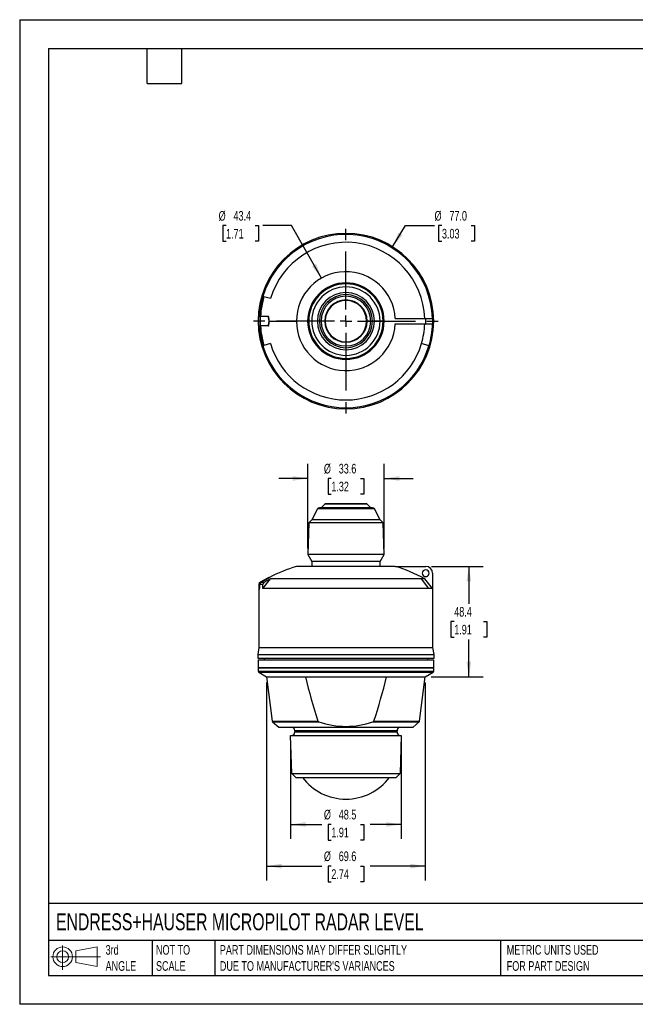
# Model space of a CAD drawing. Header units: millimetres. Extents: x 0 to 559, y 0 to 432.
# Tile 1 of 2: x 0 to 270, y 0 to 432. Entities that reach past the tile are written whole.
import ezdxf

# ---------------------------------------------------------------- set-up
doc = ezdxf.new("R2010")
doc.units = ezdxf.units.MM
doc.header["$LTSCALE"] = 2
doc.linetypes.add('CENTERX2', pattern=[20.32, 12.7, -2.54, 2.54, -2.54])
doc.layers.add('CENTER', color=40, linetype='CENTERX2')
doc.layers.add('SLD-DEFPOINTS', color=7, linetype='Continuous')
doc.layers.add('DIMENSIONS', color=140, linetype='Continuous', lineweight=25)
doc.layers.add('TEXT', color=140, linetype='Continuous', lineweight=25)
doc.styles.add('SLDTEXTSTYLE0', font='TXT', dxfattribs={"width": 0.7})
doc.dimstyles.new('SLDDIMSTYLE0', dxfattribs={"dimtxt": 4.316016, "dimasz": 6.604, "dimexe": 0, "dimexo": 0.0625, "dimgap": 1.079004, "dimtad": 0, "dimtih": 1, "dimtoh": 1, "dimdec": 1, "dimrnd": 1e-09, "dimzin": 12, "dimdsep": 46, "dimtxsty": 'SLDTEXTSTYLE0', "dimsah": 1, "dimcen": 0.09, "dimadec": 0, "dimazin": 3, "dimtfac": 1, "dimtdec": 1, "dimtmove": 0, "dimatfit": 0, "dimfxl": 0, "dimfrac": 2, "dimtolj": 1, "dimtzin": 12, "dimarcsym": 0})
doc.dimstyles.new('SLDDIMSTYLE1', dxfattribs={"dimtxt": 4.316016, "dimasz": 6.604, "dimexe": 0, "dimexo": 0.0625, "dimgap": 1.079004, "dimtad": 0, "dimtih": 1, "dimtoh": 1, "dimdec": 1, "dimrnd": 1e-09, "dimzin": 12, "dimdsep": 46, "dimtxsty": 'SLDTEXTSTYLE0', "dimsah": 1, "dimcen": 0.09, "dimadec": 0, "dimazin": 3, "dimtfac": 1, "dimtdec": 1, "dimtofl": 0, "dimtmove": 0, "dimatfit": 3, "dimfxl": 0, "dimfrac": 2, "dimtolj": 1, "dimtzin": 12, "dimarcsym": 0})
doc.dimstyles.new('SLDDIMSTYLE4', dxfattribs={"dimtxt": 4.316016, "dimasz": 6.604, "dimexe": 0, "dimexo": 0.0625, "dimgap": 1.079004, "dimtad": 0, "dimtih": 1, "dimtoh": 1, "dimdec": 1, "dimrnd": 1e-09, "dimzin": 4, "dimdsep": 46, "dimtxsty": 'SLDTEXTSTYLE0', "dimsah": 1, "dimcen": 0, "dimadec": 0, "dimazin": 1, "dimtfac": 1, "dimtdec": 1, "dimtofl": 0, "dimtmove": 0, "dimatfit": 3, "dimfxl": 0, "dimfrac": 2, "dimtolj": 1, "dimtzin": 12, "dimarcsym": 0})
doc.dimstyles.new('SLDDIMSTYLE5', dxfattribs={"dimtxt": 4.316016, "dimasz": 6.604, "dimexe": 0, "dimexo": 0.0625, "dimgap": 1.079004, "dimtad": 0, "dimtih": 1, "dimtoh": 1, "dimdec": 1, "dimrnd": 1e-09, "dimzin": 12, "dimdsep": 46, "dimtxsty": 'SLDTEXTSTYLE0', "dimsah": 1, "dimcen": 0, "dimadec": 0, "dimazin": 3, "dimtfac": 1, "dimtdec": 1, "dimtofl": 0, "dimtmove": 0, "dimatfit": 3, "dimfxl": 0, "dimfrac": 2, "dimtolj": 1, "dimtzin": 12, "dimarcsym": 0})

# ---------------------------------------------------------------- blocks, each defined once
blk = doc.blocks.new('Block11')
at = {"color": 7, "linetype": 'Continuous', "lineweight": 18}
for p, q in [((5.18, 10.62), (5.18, 0)), ((10.96, 8.33), (20.35, 10.06)), ((20.35, 10.06), (20.35, 1.46)), ((0, 5.76), (21.75, 5.76)), ((10.96, 3.19), (10.96, 8.33)), ((10.96, 3.19), (20.35, 1.46))]:
    blk.add_line(p, q, dxfattribs=at)
for radius in [4.3, 2.57]:
    blk.add_circle((5.18, 5.76), radius, dxfattribs=at)
blk = doc.blocks.new('Block12')
at = {"layer": 'SLD-DEFPOINTS'}
blk.add_blockref('Block11', (0, 0), dxfattribs=at)
blk = doc.blocks.new('_D')
at = {"layer": 'DIMENSIONS'}
for p, q in [((126.37, 199.88), (126.37, 236.96)), ((159.94, 199.88), (159.94, 236.96)), ((126.37, 230.61), (113.67, 230.61)), ((136.74, 230.61), (135.29, 230.61)), ((135.29, 230.61), (135.29, 223.75)), ((149.57, 230.61), (151.02, 230.61)), ((151.02, 230.61), (151.02, 223.75)), ((159.94, 230.61), (172.64, 230.61)), ((135.29, 223.75), (136.74, 223.75)), ((151.02, 223.75), (149.57, 223.75))]:
    blk.add_line(p, q, dxfattribs=at)
for points in [[(126.37, 230.61), (119.77, 231.63), (119.77, 229.59)], [(159.94, 230.61), (166.54, 229.59), (166.54, 231.63)]]:
    blk.add_solid(points, dxfattribs=at)
at = {"layer": 'DIMENSIONS', "char_height": 4.233, "attachment_point": 1, "style": 'SLDTEXTSTYLE0'}
for s, insert in [('%%c', (133.48, 237.03)), ('33.6', (140, 237.03)), ('1.32', (136.74, 229.21))]:
    blk.add_mtext(s, dxfattribs=dict(at, insert=insert))
blk = doc.blocks.new('_D_1')
at = {"layer": 'DIMENSIONS'}
for p, q in [((118.89, 115.34), (118.89, 72.55)), ((167.42, 115.34), (167.42, 72.55)), ((118.89, 78.9), (132.52, 78.9)), ((136.74, 78.9), (135.29, 78.9)), ((135.29, 78.9), (135.29, 72.04)), ((149.57, 78.9), (151.02, 78.9)), ((151.02, 78.9), (151.02, 72.04)), ((167.42, 78.9), (153.79, 78.9)), ((135.29, 72.04), (136.74, 72.04)), ((151.02, 72.04), (149.57, 72.04))]:
    blk.add_line(p, q, dxfattribs=at)
for points in [[(118.89, 78.9), (125.49, 77.88), (125.49, 79.91)], [(167.42, 78.9), (160.82, 79.91), (160.82, 77.88)]]:
    blk.add_solid(points, dxfattribs=at)
at = {"layer": 'DIMENSIONS', "char_height": 4.233, "attachment_point": 1, "style": 'SLDTEXTSTYLE0'}
for s, insert in [('%%c', (133.48, 85.32)), ('48.5', (140, 85.32)), ('1.91', (136.74, 77.49))]:
    blk.add_mtext(s, dxfattribs=dict(at, insert=insert))
blk = doc.blocks.new('_D_2')
at = {"layer": 'DIMENSIONS'}
for p, q in [((108.35, 141.07), (108.35, 54.27)), ((177.95, 141.07), (177.95, 54.27)), ((108.35, 60.62), (132.52, 60.62)), ((136.74, 60.62), (135.29, 60.62)), ((135.29, 60.62), (135.29, 53.76)), ((149.57, 60.62), (151.02, 60.62)), ((151.02, 60.62), (151.02, 53.76)), ((177.95, 60.62), (153.79, 60.62)), ((135.29, 53.76), (136.74, 53.76)), ((151.02, 53.76), (149.57, 53.76))]:
    blk.add_line(p, q, dxfattribs=at)
for points in [[(108.35, 60.62), (114.96, 59.6), (114.96, 61.64)], [(177.95, 60.62), (171.35, 61.64), (171.35, 59.6)]]:
    blk.add_solid(points, dxfattribs=at)
at = {"layer": 'DIMENSIONS', "char_height": 4.233, "attachment_point": 1, "style": 'SLDTEXTSTYLE0'}
for s, insert in [('%%c', (133.48, 67.04)), ('69.6', (140, 67.04)), ('2.74', (136.74, 59.22))]:
    blk.add_mtext(s, dxfattribs=dict(at, insert=insert))
blk = doc.blocks.new('_D_3')
at = {"layer": 'DIMENSIONS'}
for p, q in [((180.69, 192.05), (203.43, 192.05)), ((197.08, 192.05), (197.08, 175.66)), ((190.67, 167.83), (189.22, 167.83)), ((189.22, 167.83), (189.22, 160.97)), ((203.49, 167.83), (204.94, 167.83)), ((204.94, 167.83), (204.94, 160.97)), ((189.22, 160.97), (190.67, 160.97)), ((197.08, 143.61), (197.08, 160.01)), ((204.94, 160.97), (203.49, 160.97)), ((180.49, 143.61), (203.43, 143.61))]:
    blk.add_line(p, q, dxfattribs=at)
for points in [[(197.08, 192.05), (196.06, 185.45), (198.09, 185.45)], [(197.08, 143.61), (198.09, 150.22), (196.06, 150.22)]]:
    blk.add_solid(points, dxfattribs=at)
at = {"layer": 'DIMENSIONS', "char_height": 4.233, "attachment_point": 1, "style": 'SLDTEXTSTYLE0'}
for s, insert in [('48.4', (190.67, 174.26)), ('1.91', (190.67, 166.43))]:
    blk.add_mtext(s, dxfattribs=dict(at, insert=insert))
blk = doc.blocks.new('_D_11')
at = {"layer": 'DIMENSIONS'}
for p, q in [((163.56, 332.26), (169.33, 341.49)), ((169.33, 341.49), (182.03, 341.49)), ((185.28, 341.49), (183.83, 341.49)), ((183.83, 341.49), (183.83, 334.63)), ((198.11, 341.49), (199.56, 341.49)), ((199.56, 341.49), (199.56, 334.63)), ((183.83, 334.63), (185.28, 334.63)), ((199.56, 334.63), (198.11, 334.63))]:
    blk.add_line(p, q, dxfattribs=at)
blk.add_solid([(163.56, 332.26), (167.92, 337.32), (166.2, 338.39)], dxfattribs=at)
at = {"layer": 'DIMENSIONS', "char_height": 4.233, "attachment_point": 1, "style": 'SLDTEXTSTYLE0'}
for s, insert in [('%%c', (182.03, 347.91)), ('77.0', (188.54, 347.91)), ('3.03', (185.28, 340.08))]:
    blk.add_mtext(s, dxfattribs=dict(at, insert=insert))
blk = doc.blocks.new('_D_12')
at = {"layer": 'DIMENSIONS'}
for p, q in [((90.55, 341.49), (89.1, 341.49)), ((89.1, 341.49), (89.1, 334.63)), ((103.38, 341.49), (104.83, 341.49)), ((104.83, 341.49), (104.83, 334.63)), ((119.34, 341.49), (106.64, 341.49)), ((132.43, 318.47), (119.34, 341.49)), ((89.1, 334.63), (90.55, 334.63)), ((104.83, 334.63), (103.38, 334.63))]:
    blk.add_line(p, q, dxfattribs=at)
blk.add_solid([(132.43, 318.47), (130.04, 324.71), (128.28, 323.71)], dxfattribs=at)
at = {"layer": 'DIMENSIONS', "char_height": 4.233, "attachment_point": 1, "style": 'SLDTEXTSTYLE0'}
for s, insert in [('%%c', (87.29, 347.91)), ('43.4', (93.81, 347.91)), ('1.71', (90.55, 340.08))]:
    blk.add_mtext(s, dxfattribs=dict(at, insert=insert))
blk = doc.blocks.new('SW_CENTERMARKSYMBOL_0')
at = {"layer": 'CENTER', "color": 0}
for p, q in [((0, 5.08), (0, 40.54)), ((-5.08, 0), (-40.54, 0)), ((0, 0), (-2.54, 0)), ((0, 0), (0, 2.54)), ((0, 0), (0, -2.54)), ((0, 0), (2.54, 0)), ((5.08, 0), (40.54, 0)), ((0, -5.08), (0, -40.54))]:
    blk.add_line(p, q, dxfattribs=at)

msp = doc.modelspace()

# ---------------------------------------------------------------- linework, layer by layer
at = {"color": 7, "linetype": 'Continuous'}
for p, q in [((0, 431.81), (0, 0.01)), ((0, 431.81), (558.8, 431.81)), ((558.8, 0.01), (0, 0.01))]:
    msp.add_line(p, q, dxfattribs=at)
for p, q in [((107.2, 310.32), (106.74, 310.46)), ((110.01, 309.48), (107.2, 310.32)), ((104.65, 299.61), (104.91, 299.61)), ((104.91, 297.51), (104.91, 301.71)), ((105.45, 301.71), (104.91, 301.71)), ((109.06, 301.71), (105.45, 301.71)), ((105.45, 301.71), (105.45, 297.51)), ((109.15, 301.71), (109.06, 301.71)), ((109.55, 299.61), (121.45, 299.61)), ((126.82, 299.61), (126.37, 299.61)), ((128.15, 299.61), (126.82, 299.61)), ((130.63, 299.61), (128.15, 299.61)), ((131.51, 299.61), (130.63, 299.61)), ((133.87, 299.61), (132.25, 299.61)), ((134.08, 299.61), (133.87, 299.61)), ((152.44, 299.61), (152.23, 299.61)), ((154.05, 299.61), (152.44, 299.61)), ((155.68, 299.61), (154.8, 299.61)), ((158.15, 299.61), (155.68, 299.61)), ((159.49, 299.61), (158.15, 299.61)), ((159.94, 299.61), (159.49, 299.61)), ((164.82, 300.81), (178.15, 300.81)), ((164.82, 298.41), (178.15, 298.41)), ((178.15, 298.41), (178.15, 300.81)), ((178.15, 300.81), (181.15, 300.81)), ((178.15, 298.41), (181.15, 298.41)), ((181.15, 300.81), (181.15, 298.41)), ((181.15, 299.61), (181.65, 299.61)), ((104.91, 297.51), (105.45, 297.51)), ((109.06, 297.51), (105.45, 297.51)), ((109.06, 297.51), (109.15, 297.51)), ((110.01, 289.73), (107.2, 288.89)), ((179.57, 288.76), (176.3, 289.73)), ((106.74, 288.76), (107.2, 288.89)), ((130.63, 217.26), (128.15, 212.5)), ((155.68, 217.26), (130.63, 217.26)), ((154.8, 217.8), (131.51, 217.8)), ((133.87, 219.41), (132.25, 217.8)), ((152.44, 219.41), (133.87, 219.41)), ((152.23, 219.5), (134.08, 219.5)), ((154.05, 217.8), (152.44, 219.41)), ((158.15, 212.5), (155.68, 217.26)), ((128.15, 212.5), (126.82, 211.17)), ((158.15, 212.5), (128.15, 212.5)), ((159.49, 211.17), (158.15, 212.5)), ((126.82, 211.17), (126.37, 197.34)), ((159.49, 211.17), (126.82, 211.17)), ((159.94, 197.34), (159.49, 211.17)), ((126.37, 197.34), (128.15, 194.25)), ((159.94, 197.34), (126.37, 197.34)), ((158.15, 194.25), (159.94, 197.34)), ((164.82, 192.05), (121.45, 192.05)), ((158.15, 194.25), (128.15, 194.25)), ((128.15, 194.25), (128.15, 192.05)), ((158.15, 192.05), (158.15, 194.25)), ((164.82, 192.05), (178.15, 192.05)), ((109.06, 187.08), (105.45, 185.17)), ((105.69, 184.95), (109.15, 186.91)), ((106.74, 182.35), (110.01, 186.64)), ((110.01, 186.64), (107.2, 184.95)), ((109.06, 187.08), (109.47, 187.3)), ((109.06, 187.08), (109.15, 186.91)), ((109.55, 187.16), (109.47, 187.3)), ((176.3, 186.64), (110.01, 186.64)), ((179.57, 182.35), (176.3, 186.64)), ((177.71, 186.64), (176.3, 186.64)), ((181.14, 182.35), (177.71, 186.64)), ((181.15, 189.05), (181.15, 182.35)), ((104.91, 184.29), (104.91, 182.29)), ((105.21, 182.29), (104.91, 182.29)), ((104.91, 182.29), (104.91, 181.83)), ((104.91, 181.83), (105.15, 181.83)), ((105.15, 156.45), (105.15, 181.83)), ((106.74, 184.09), (105.21, 184.09)), ((105.21, 184.09), (105.21, 182.29)), ((107.2, 184.95), (105.69, 184.95)), ((106.74, 182.35), (106.74, 184.09)), ((179.57, 182.35), (106.74, 182.35)), ((181.14, 182.35), (179.57, 182.35)), ((181.15, 182.35), (181.15, 156.45)), ((104.65, 153.45), (105.15, 156.45)), ((105.15, 156.45), (181.15, 156.45)), ((181.15, 156.45), (181.65, 153.45)), ((104.65, 151.65), (104.65, 153.45)), ((104.65, 153.45), (181.65, 153.45)), ((181.65, 151.65), (104.65, 151.65)), ((107.4, 151.05), (107.4, 151.65)), ((178.9, 151.65), (178.9, 151.05)), ((181.65, 153.45), (181.65, 151.65)), ((104.65, 151.05), (181.65, 151.05)), ((104.65, 151.05), (104.65, 147.65)), ((104.65, 147.65), (181.65, 147.65)), ((104.65, 147.65), (104.75, 147.55)), ((104.65, 147.55), (181.65, 147.55)), ((104.65, 147.55), (104.65, 146.04)), ((181.55, 147.55), (181.65, 147.65)), ((181.65, 147.65), (181.65, 151.05)), ((181.65, 146.04), (181.65, 147.55)), ((104.65, 146.04), (181.65, 146.04)), ((104.9, 145.61), (181.4, 145.61)), ((104.9, 145.61), (108.35, 143.61)), ((108.35, 143.61), (125.35, 143.61)), ((108.35, 143.61), (110.83, 124.19)), ((125.35, 143.61), (160.96, 143.61)), ((160.96, 143.61), (177.95, 143.61)), ((175.48, 124.19), (177.95, 143.61)), ((177.95, 143.61), (181.4, 145.61)), ((110.83, 124.19), (130.87, 124.19)), ((111, 123.88), (131.32, 123.88)), ((111, 123.88), (113.69, 121.5)), ((113.69, 121.5), (172.62, 121.5)), ((154.99, 123.88), (175.31, 123.88)), ((155.44, 124.19), (175.48, 124.19)), ((172.62, 121.5), (175.31, 123.88)), ((118.89, 117.88), (118.89, 117.95)), ((118.89, 117.95), (167.42, 117.95)), ((119.4, 101.27), (118.89, 117.88)), ((118.89, 117.88), (167.42, 117.88)), ((165.58, 119.97), (120.73, 119.97)), ((120.73, 119.97), (120.73, 119.48)), ((120.73, 119.48), (165.58, 119.48)), ((165.58, 119.48), (165.58, 119.97)), ((167.42, 117.88), (166.91, 101.27)), ((167.42, 117.95), (167.42, 117.88)), ((119.4, 101.27), (166.91, 101.27)), ((121.17, 99.5), (119.4, 101.27)), ((121.17, 99.5), (165.14, 99.5)), ((166.91, 101.27), (165.14, 99.5))]:
    msp.add_line(p, q)
at = {"flags": 128}
msp.add_lwpolyline([(109.55, 187.16), (109.49, 187.12), (109.31, 187.01), (109.15, 186.91)], dxfattribs=at)
for centre, radius, start, end in [((143.15, 299.61), 38.5, 0, 180), ((143.15, 299.61), 38, 1.8096, 163.4097), ((143.15, 299.61), 34.58, 1.9887, 163.4097), ((143.15, 299.61), 21.7, 3.17, 180), ((143.15, 299.61), 16.79, 0, 180), ((143.15, 299.61), 16.34, 0, 180), ((143.15, 299.61), 15, 0, 180), ((143.15, 299.61), 12.53, 0, 180), ((143.15, 299.61), 11.64, 0, 180), ((143.15, 299.61), 38, 163.4097, 176.832), ((143.15, 299.61), 37.52, 163.4097, 176.7914), ((143.15, 299.61), 10.9, 0, 180), ((143.15, 299.61), 9.29, 0, 180), ((143.15, 299.61), 9.08, 0, 180), ((143.15, 299.61), 38.5, 180, 0), ((103.88, 299.61), 5.59, 337.9348, 22.0652), ((103.81, 299.61), 5.74, 359.9155, 21.3756), ((103.83, 299.59), 5.72, 338.5819, 0.1269), ((143.15, 299.61), 21.7, 180, 356.83), ((143.15, 299.61), 16.79, 180, 0), ((143.15, 299.61), 16.34, 180, 0), ((143.15, 299.61), 15, 180, 0), ((143.15, 299.61), 12.53, 180, 0), ((143.15, 299.61), 11.64, 180, 0), ((143.15, 299.61), 10.9, 180, 0), ((143.15, 299.61), 9.29, 180, 0), ((143.15, 299.61), 9.08, 180, 0), ((143.15, 299.61), 34.58, 343.4097, 358.0113), ((143.15, 299.61), 38, 343.4097, 358.1904), ((143.15, 299.61), 38, 183.168, 196.5903), ((143.15, 299.61), 37.52, 183.2086, 196.5903), ((143.15, 299.61), 34.58, 196.5903, 343.4097), ((143.15, 299.61), 38, 196.5903, 343.4097), ((131.51, 216.8), 1, 90, 152.5766), ((134.08, 219.2), 0.3, 90, 135), ((152.23, 219.2), 0.3, 45, 90), ((154.8, 216.8), 1, 27.4234, 90), ((142, 125.14), 70, 107.0712, 117.6233), ((144.3, 125.13), 70, 61.488, 72.9535), ((178.15, 189.05), 1.5, 0, 180), ((178.15, 189.05), 3, 0, 90), ((178.15, 189.05), 1.5, 180, 0), ((105.91, 184.29), 1, 117.8739, 180), ((65.96, 186.99), 39.53, 352.5039, 353.1794), ((106.21, 184.09), 1, 121.2415, 179.9849), ((107.75, 184.1), 1.01, 122.9591, 180.4016), ((105.15, 146.04), 0.5, 180, 240), ((377.89, 204.93), 259.88, 193.6473, 198.1013), ((-91.58, 204.93), 259.88, 341.8987, 346.3527), ((181.15, 146.04), 0.5, 300, 0), ((111.33, 124.25), 0.5, 187.2638, 228.6), ((119.13, 119.97), 1.6, 0, 72.5424), ((131.39, 124.46), 0.585, 207.27, 262.323), ((143.15, 158.45), 36.54, 251.0952, 288.9048), ((154.92, 124.46), 0.584, 277.6226, 332.7844), ((167.18, 119.97), 1.6, 107.4576, 180), ((174.98, 124.25), 0.5, 311.4, 352.7362), ((119.13, 119.48), 1.6, 287.4576, 0), ((167.18, 119.48), 1.6, 180, 252.5424), ((143.15, 114), 24, 217.1689, 270), ((143.15, 114), 24, 270, 322.8311)]:
    msp.add_arc(centre, radius, start, end)
at = {"layer": 'TEXT'}
for p, q in [((12.7, 419.1), (546.1, 419.1)), ((12.7, 419.1), (12.7, 12.7)), ((55.88, 403.86), (55.88, 419.1)), ((71.12, 403.86), (71.12, 419.1)), ((55.88, 403.86), (71.12, 403.86)), ((546.1, 44.25), (12.7, 44.25)), ((546.1, 27.94), (12.7, 27.94)), ((58.09, 27.94), (58.09, 12.7)), ((85.67, 27.94), (85.67, 12.7)), ((210.97, 27.94), (210.97, 12.7)), ((12.7, 12.7), (546.1, 12.7))]:
    msp.add_line(p, q, dxfattribs=at)

# ---------------------------------------------------------------- block references
at = {"layer": 'CENTER'}
msp.add_blockref('SW_CENTERMARKSYMBOL_0', (143.15, 299.61), dxfattribs=at)
at = {"layer": 'SLD-DEFPOINTS'}
msp.add_blockref('Block12', (13.68, 15.11), dxfattribs=at)

# ---------------------------------------------------------------- texts
at = {"layer": 'TEXT', "linetype": 'CENTERX2', "lineweight": 18, "attachment_point": 1, "style": 'SLDTEXTSTYLE0'}
for s, insert, char_height in [('ENDRESS+HAUSER MICROPILOT RADAR LEVEL', (15.93, 39.9), 7.4083), ('3rd^JANGLE', (37.7, 25.99), 4.233), ('NOT TO^JSCALE', (59.81, 25.99), 4.2333), ("PART DIMENSIONS MAY DIFFER SLIGHTLY ^JDUE TO MANUFACTURER'S VARIANCES", (87.83, 25.99), 4.2333), ('METRIC UNITS USED ^JFOR PART DESIGN', (213.71, 25.99), 4.2333)]:
    msp.add_mtext(s, dxfattribs=dict(at, insert=insert, char_height=char_height))

# ---------------------------------------------------------------- dimensions: what is measured, and where the dimension line sits
at = {"layer": 'DIMENSIONS'}
for p1, p2, dimstyle, picture, middle in [((153.88, 280.74), (132.43, 318.47), 'SLDDIMSTYLE5', '_D_12', (96.96, 341.49)), ((122.75, 266.96), (163.56, 332.26), 'SLDDIMSTYLE4', '_D_11', (191.7, 341.49))]:
    dim = msp.add_diameter_dim_2p(p1=p1, p2=p2, dimstyle=dimstyle, dxfattribs=at)
    dim.commit()
    dim.dimension.update_dxf_attribs({"geometry": picture, "text_midpoint": middle, "dimtype": 163})
for base, p1, p2, dimstyle, picture, middle in [((126.37, 230.61), (159.94, 197.34), (126.37, 197.34), 'SLDDIMSTYLE0', '_D', (143.15, 230.61)), ((177.95, 60.62), (108.35, 143.61), (177.95, 143.61), 'SLDDIMSTYLE1', '_D_2', (143.15, 60.62)), ((167.42, 78.9), (118.89, 117.88), (167.42, 117.88), 'SLDDIMSTYLE1', '_D_1', (143.15, 78.9))]:
    dim = msp.add_linear_dim(base=base, p1=p1, p2=p2, text='%%c<>', dimstyle=dimstyle, dxfattribs=at)
    dim.commit()
    dim.dimension.update_dxf_attribs({"geometry": picture, "text_midpoint": middle, "dimtype": 160})
dim = msp.add_linear_dim(base=(197.08, 143.61), p1=(178.15, 192.05), p2=(177.95, 143.61), angle=90, dimstyle='SLDDIMSTYLE1', dxfattribs=at)
dim.commit()
dim.dimension.update_dxf_attribs({"geometry": '_D_3', "text_midpoint": (197.08, 167.83), "dimtype": 160})

doc.saveas('drawing.dxf')
